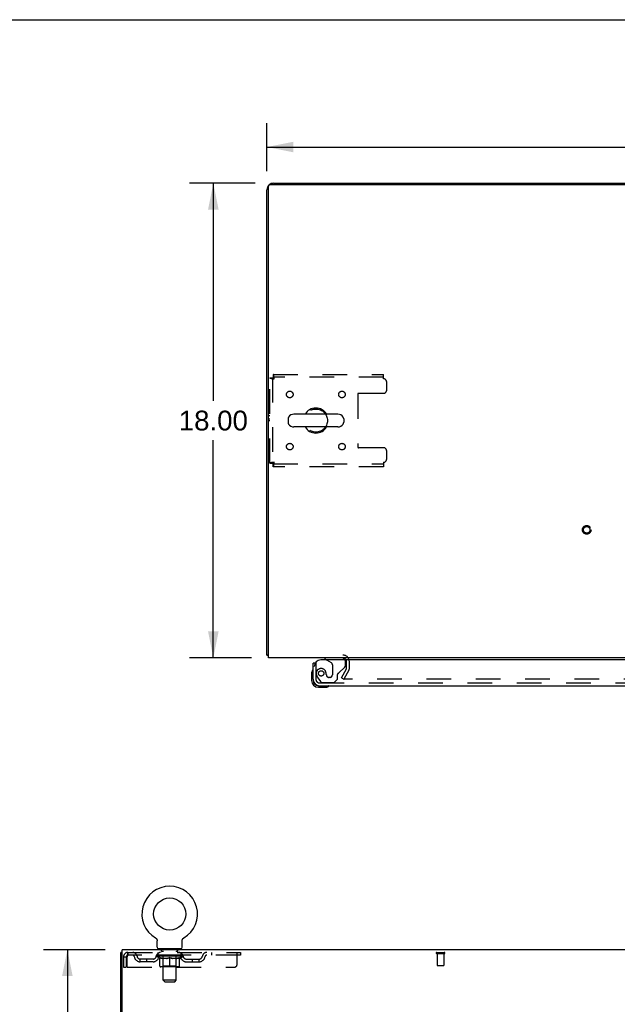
# Model space of a CAD drawing. Header units: inches. Extents: x 0 to 170, y 0 to 110.
# Tile 8 of 14: x 42 to 65, y 73 to 110. Entities that reach past the tile are written whole.
import ezdxf

# ---------------------------------------------------------------- set-up
doc = ezdxf.new("R2010")
doc.units = ezdxf.units.IN
doc.header["$LTSCALE"] = 9.35
doc.header["$MEASUREMENT"] = 0
doc.linetypes.add('HIDDEN', pattern=[0.2, 0.1, -0.1])
doc.layers.get('0').update_dxf_attribs({"linetype": 'CONTINUOUS'})
for name, color, linetype in [('DEFAULT_2', 8, 'HIDDEN'), ('DIMENSIONS', 7, 'CONTINUOUS'), ('DOOR_ASSEMBLY', 7, 'CONTINUOUS'), ('WITNESSMARKS', 7, 'CONTINUOUS')]:
    doc.layers.add(name, color=color, linetype=linetype)
doc.styles.get("Standard").update_dxf_attribs({"font": 'arial.ttf'})
doc.dimstyles.new('DIMSTYLE_1', dxfattribs={"dimtxt": 0.75, "dimasz": 1, "dimexe": 0.09, "dimexo": 0.07, "dimgap": 0.0375, "dimtad": 0, "dimtih": 1, "dimtoh": 1, "dimzin": 4, "dimdsep": 46, "dimtxsty": 'Standard', "dimblk": '_FILLED', "dimblk1": '_FILLED', "dimblk2": '_FILLED', "dimcen": 0.09, "dimadec": 3, "dimazin": 1, "dimtfac": 1, "dimtdec": 3, "dimtofl": 0, "dimtmove": 0, "dimatfit": 3, "dimldrblk": '_FILLED', "dimfxl": 0, "dimtolj": 1, "dimtzin": 4, "dimarcsym": 0})

# ---------------------------------------------------------------- blocks, each defined once
blk = doc.blocks.new('_FILLED')
at = {"color": 0, "linetype": 'ByBlock'}
blk.add_solid([(0, 0), (-1, 0.2), (-1, -0.2)], dxfattribs=at)
blk = doc.blocks.new('*D1')
at = {"layer": 'DIMENSIONS', "color": 2, "linetype": 'Continuous'}
for p, q in [((51.605, 104.25), (51.605, 106.07)), ((85.855, 104.25), (85.855, 106.07)), ((51.605, 105.17), (67.044, 105.17)), ((85.855, 105.17), (70.415, 105.17))]:
    blk.add_line(p, q, dxfattribs=at)
at = {"layer": 'DIMENSIONS', "color": 2, "linetype": 'Continuous', "rotation": 180}
blk.add_blockref('_FILLED', (51.605, 105.17), dxfattribs=at)
at = {"layer": 'DIMENSIONS', "color": 2, "linetype": 'Continuous'}
blk.add_blockref('_FILLED', (85.855, 105.17), dxfattribs=at)
at = {"layer": 'DIMENSIONS', "color": 2, "linetype": 'Continuous', "insert": (68.73, 105.545), "char_height": 0.75, "width": 2.62082, "attachment_point": 2, "line_spacing_factor": 0.9}
blk.add_mtext('34.25', dxfattribs=at)
blk = doc.blocks.new('*D6')
at = {"layer": 'DIMENSIONS', "color": 2, "linetype": 'Continuous'}
for p, q in [((51.151, 103.796), (48.67, 103.796)), ((49.57, 103.796), (49.57, 95.546)), ((49.57, 85.796), (49.57, 94.046)), ((51.017, 85.796), (48.67, 85.796))]:
    blk.add_line(p, q, dxfattribs=at)
for p, rotation in [((49.57, 103.796), 90), ((49.57, 85.796), 270)]:
    blk.add_blockref('_FILLED', p, dxfattribs=dict(at, rotation=rotation))
at = {"layer": 'DIMENSIONS', "color": 2, "linetype": 'Continuous', "insert": (49.57, 95.171), "char_height": 0.75, "width": 2.62082, "attachment_point": 2, "line_spacing_factor": 0.9}
blk.add_mtext('18.00', dxfattribs=at)
blk = doc.blocks.new('*D11')
at = {"layer": 'DIMENSIONS', "color": 2, "linetype": 'Continuous'}
for p, q in [((45.473, 74.726), (43.134, 74.726)), ((44.034, 74.726), (44.034, 41.476)), ((44.034, 6.726), (44.034, 39.976)), ((45.473, 6.726), (43.134, 6.726))]:
    blk.add_line(p, q, dxfattribs=at)
for p, rotation in [((44.034, 74.726), 90), ((44.034, 6.726), 270)]:
    blk.add_blockref('_FILLED', p, dxfattribs=dict(at, rotation=rotation))
at = {"layer": 'DIMENSIONS', "color": 2, "linetype": 'Continuous', "insert": (44.034, 41.101), "char_height": 0.75, "width": 2.62082, "attachment_point": 2, "line_spacing_factor": 0.9}
blk.add_mtext('68.00', dxfattribs=at)

msp = doc.modelspace()

# ---------------------------------------------------------------- linework, layer by layer
at = {"color": 7, "linetype": 'Continuous'}
for p, q in [((0, 110), (170, 110)), ((59.105, 103.796), (59.105, 103.744)), ((59.105, 103.796), (78.355, 103.796)), ((52.405, 94.86), (52.405, 94.733)), ((54.29, 95.038), (52.627, 95.038)), ((54.513, 94.86), (54.513, 94.733)), ((54.29, 94.555), (52.627, 94.555)), ((51.657, 85.9), (51.605, 85.9)), ((47.379, 75.173), (47.379, 75.173)), ((47.379, 75.173), (47.382, 75.171)), ((47.382, 75.171), (47.386, 75.168)), ((47.386, 75.168), (47.389, 75.166)), ((47.389, 75.166), (47.393, 75.163)), ((47.393, 75.163), (47.396, 75.16)), ((47.396, 75.16), (47.399, 75.158)), ((47.399, 75.158), (47.403, 75.155)), ((47.403, 75.155), (47.406, 75.151)), ((47.406, 75.151), (47.409, 75.148)), ((47.409, 75.148), (47.411, 75.145)), ((47.411, 75.145), (47.414, 75.142)), ((47.414, 75.142), (47.417, 75.138)), ((47.417, 75.138), (47.419, 75.134)), ((47.419, 75.135), (47.421, 75.131)), ((47.421, 75.131), (47.424, 75.127)), ((47.424, 75.127), (47.426, 75.123)), ((47.426, 75.123), (47.428, 75.119)), ((47.428, 75.119), (47.43, 75.115)), ((47.429, 75.115), (47.431, 75.111)), ((47.431, 75.111), (47.433, 75.107)), ((47.433, 75.107), (47.434, 75.103)), ((47.434, 75.103), (47.435, 75.099)), ((47.435, 75.099), (47.436, 75.095)), ((47.436, 75.095), (47.437, 75.091)), ((47.437, 75.091), (47.438, 75.086)), ((47.44, 74.816), (47.44, 75.065)), ((48.39, 75.065), (48.39, 75.069)), ((48.39, 74.816), (48.39, 75.065)), ((48.392, 75.086), (48.393, 75.091)), ((48.393, 75.095), (48.395, 75.099)), ((48.393, 75.091), (48.393, 75.095)), ((48.395, 75.099), (48.396, 75.103)), ((48.396, 75.103), (48.397, 75.107)), ((48.397, 75.107), (48.399, 75.111)), ((48.399, 75.111), (48.4, 75.115)), ((48.4, 75.115), (48.402, 75.119)), ((48.402, 75.119), (48.404, 75.123)), ((48.404, 75.123), (48.406, 75.127)), ((48.406, 75.127), (48.408, 75.131)), ((48.408, 75.131), (48.411, 75.135)), ((48.411, 75.134), (48.413, 75.138)), ((48.413, 75.138), (48.416, 75.142)), ((48.416, 75.142), (48.419, 75.145)), ((48.419, 75.145), (48.421, 75.148)), ((48.421, 75.148), (48.424, 75.151)), ((48.424, 75.151), (48.427, 75.155)), ((48.427, 75.155), (48.43, 75.158)), ((48.43, 75.158), (48.434, 75.16)), ((48.434, 75.16), (48.437, 75.163)), ((48.437, 75.163), (48.441, 75.166)), ((48.44, 75.166), (48.444, 75.168)), ((48.444, 75.168), (48.448, 75.171)), ((48.444, 75.168), (48.446, 75.169)), ((48.448, 75.171), (48.451, 75.173)), ((48.451, 75.173), (48.451, 75.173)), ((47.477, 74.756), (47.477, 74.726)), ((48.352, 74.756), (47.477, 74.756)), ((48.352, 74.756), (48.352, 74.726)), ((46.113, 74.622), (46.061, 74.622))]:
    msp.add_line(p, q, dxfattribs=at)
at = {"color": 3, "linetype": 'Continuous'}
for p, q in [((51.605, 85.9), (51.605, 103.55)), ((51.657, 85.796), (51.657, 103.684)), ((51.717, 103.744), (85.743, 103.744)), ((51.851, 103.796), (59.105, 103.796)), ((85.803, 85.796), (51.657, 85.796)), ((46.113, 71.39), (46.113, 74.726)), ((80.259, 74.726), (46.113, 74.726)), ((46.061, 6.83), (46.061, 74.622))]:
    msp.add_line(p, q, dxfattribs=at)
for points in [[(51.632, 85.886), (51.629, 85.887), (51.626, 85.888), (51.623, 85.888), (51.62, 85.889), (51.617, 85.89), (51.615, 85.891), (51.613, 85.892), (51.611, 85.893), (51.609, 85.893), (51.608, 85.894), (51.607, 85.896), (51.606, 85.897), (51.605, 85.898), (51.605, 85.899), (51.605, 85.9)], [(51.657, 85.881), (51.655, 85.881), (51.651, 85.882), (51.647, 85.883), (51.643, 85.884), (51.639, 85.885), (51.632, 85.886)]]:
    msp.add_lwpolyline(points, dxfattribs=at)
at = {"color": 7, "linetype": 'Continuous'}
for points in [[(47.438, 75.086), (47.439, 75.082), (47.439, 75.078), (47.44, 75.074), (47.44, 75.069), (47.44, 75.065)], [(47.44, 75.074), (47.44, 75.069), (47.44, 75.065)], [(48.39, 75.069), (48.39, 75.074), (48.391, 75.078), (48.391, 75.082), (48.392, 75.086)], [(48.39, 75.069), (48.39, 75.074), (48.391, 75.078), (48.391, 75.082), (48.392, 75.086)]]:
    msp.add_lwpolyline(points, dxfattribs=at)
msp.add_circle((47.915, 76.08), 0.609, dxfattribs=at)
at = {"color": 3, "linetype": 'Continuous'}
for centre, radius, start, end in [((51.851, 103.55), 0.246, 140.5524, 180), ((51.717, 103.684), 0.06, 90, 180), ((51.851, 103.55), 0.246, 90, 129.4468), ((54.483, 85.654), 0.142, 26.4775, 90)]:
    msp.add_arc(centre, radius, start, end, dxfattribs=at)
at = {"color": 7, "linetype": 'Continuous'}
for centre, radius, start, end in [((53.459, 94.796), 0.475, 30.5571, 149.4429), ((52.53, 94.86), 0.125, 146.8152, 180), ((52.627, 94.796), 0.241, 90, 146.8152), ((54.29, 94.796), 0.241, 33.1848, 90), ((54.388, 94.86), 0.125, 0, 33.1848), ((52.53, 94.733), 0.125, 180, 213.1848), ((52.627, 94.796), 0.241, 213.1848, 270), ((53.459, 94.796), 0.475, 210.5571, 329.4429), ((54.29, 94.796), 0.241, 270, 326.8152), ((54.388, 94.733), 0.125, 326.8152, 360), ((47.915, 76.08), 1.054, 300.3993, 239.6007), ((47.5, 74.816), 0.06, 180, 270), ((48.33, 74.816), 0.06, 270, 360)]:
    msp.add_arc(centre, radius, start, end, dxfattribs=at)
at = {"layer": 'DEFAULT_2', "color": 8, "linetype": 'HIDDEN'}
for p, q in [((51.709, 93.18), (51.709, 96.412)), ((51.709, 96.412), (51.813, 96.412)), ((51.813, 96.412), (51.813, 93.18)), ((51.843, 96.546), (51.843, 96.442)), ((51.843, 96.546), (56.021, 96.546)), ((56.021, 96.442), (51.843, 96.442)), ((56.021, 96.379), (56.021, 96.546)), ((56.146, 95.953), (56.146, 96.254)), ((55.046, 95.798), (55.046, 93.795)), ((56.021, 95.828), (55.076, 95.828)), ((56.021, 93.765), (55.076, 93.765)), ((56.146, 93.338), (56.146, 93.64)), ((51.709, 93.18), (51.813, 93.18)), ((51.843, 93.046), (51.843, 93.15)), ((51.843, 93.15), (56.021, 93.15)), ((56.021, 93.046), (51.843, 93.046)), ((56.021, 93.213), (56.021, 93.046)), ((54.626, 85.392), (54.626, 85.654)), ((54.73, 85.392), (54.73, 85.654)), ((54.425, 85.036), (54.621, 85.376)), ((54.711, 85.324), (54.515, 84.984)), ((54.425, 85.036), (54.515, 84.984)), ((82.898, 84.984), (54.561, 84.984)), ((47.379, 75.173), (47.379, 75.173)), ((47.384, 75.169), (47.386, 75.168)), ((48.451, 75.173), (48.451, 75.173)), ((47.57, 74.756), (47.57, 74.726)), ((47.605, 74.666), (47.605, 74.746)), ((48.225, 74.666), (48.225, 74.746)), ((48.26, 74.756), (48.26, 74.726)), ((46.165, 74.455), (46.165, 74.06)), ((46.165, 74.455), (46.269, 74.455)), ((46.269, 74.455), (46.269, 74.06)), ((46.299, 74.06), (46.299, 74.455)), ((46.332, 74.622), (46.332, 74.518)), ((46.332, 74.622), (50.602, 74.622)), ((50.602, 74.518), (46.332, 74.518)), ((46.8, 74.267), (46.8, 74.371)), ((47.283, 74.371), (46.8, 74.371)), ((47.05, 74.267), (47.05, 74.371)), ((47.409, 74.481), (47.409, 74.518)), ((47.536, 74.392), (47.409, 74.481)), ((48.421, 74.481), (47.409, 74.481)), ((47.416, 74.513), (47.416, 74.518)), ((47.423, 74.51), (47.423, 74.513)), ((47.423, 74.51), (48.407, 74.51)), ((47.43, 74.51), (47.43, 74.513)), ((47.431, 74.51), (47.431, 74.513)), ((47.439, 74.513), (47.439, 74.518)), ((47.452, 74.51), (47.452, 74.513)), ((47.454, 74.51), (47.454, 74.513)), ((47.477, 74.518), (47.477, 74.622)), ((47.477, 74.513), (47.477, 74.518)), ((47.488, 74.51), (47.488, 74.513)), ((47.49, 74.51), (47.49, 74.513)), ((47.654, 74.513), (47.493, 74.513)), ((47.527, 74.513), (47.527, 74.518)), ((47.528, 74.51), (47.528, 74.513)), ((47.529, 74.51), (47.529, 74.513)), ((47.531, 74.51), (47.531, 74.513)), ((47.536, 74.392), (47.544, 74.392)), ((47.537, 74.51), (47.537, 74.513)), ((47.537, 74.51), (47.537, 74.513)), ((47.54, 74.51), (47.54, 74.513)), ((47.542, 74.51), (47.542, 74.514)), ((47.544, 74.102), (47.544, 74.426)), ((47.546, 74.51), (47.546, 74.513)), ((47.557, 74.51), (47.557, 74.513)), ((47.572, 74.51), (47.572, 74.515)), ((47.572, 74.51), (47.572, 74.513)), ((47.588, 74.51), (47.588, 74.513)), ((47.588, 74.51), (47.588, 74.513)), ((47.59, 74.513), (47.59, 74.518)), ((47.597, 74.51), (47.597, 74.513)), ((47.601, 74.51), (47.601, 74.513)), ((47.608, 74.51), (47.608, 74.513)), ((47.674, 74.656), (47.615, 74.656)), ((47.617, 74.51), (47.617, 74.516)), ((47.629, 74.51), (47.629, 74.513)), ((47.632, 74.51), (47.632, 74.513)), ((47.654, 74.51), (47.654, 74.513)), ((47.707, 74.513), (47.658, 74.513)), ((47.802, 74.392), (47.658, 74.392)), ((47.662, 74.513), (47.662, 74.518)), ((47.665, 74.104), (47.665, 74.479)), ((47.666, 73.566), (47.666, 74.646)), ((47.667, 74.51), (47.667, 74.513)), ((47.671, 74.51), (47.671, 74.513)), ((47.676, 74.51), (47.676, 74.517)), ((47.679, 74.51), (47.679, 74.513)), ((47.688, 74.51), (47.688, 74.513)), ((47.707, 74.51), (47.707, 74.513)), ((47.767, 74.513), (47.72, 74.513)), ((47.736, 74.51), (47.736, 74.513)), ((47.742, 74.513), (47.742, 74.518)), ((47.745, 74.51), (47.745, 74.513)), ((47.747, 74.51), (47.747, 74.518)), ((47.749, 74.51), (47.749, 74.513)), ((47.755, 74.51), (47.755, 74.513)), ((47.767, 74.51), (47.767, 74.513)), ((47.831, 74.513), (47.788, 74.513)), ((47.798, 74.51), (47.798, 74.513)), ((47.823, 74.513), (47.915, 74.518)), ((47.827, 74.513), (47.827, 74.518)), ((47.827, 74.513), (47.827, 74.518)), ((47.827, 74.518), (47.827, 74.518)), ((47.827, 74.51), (47.827, 74.513)), ((47.831, 74.51), (47.831, 74.513)), ((47.831, 74.51), (47.831, 74.513)), ((47.832, 74.51), (47.832, 74.513)), ((47.898, 74.513), (47.86, 74.513)), ((47.864, 74.51), (47.864, 74.513)), ((47.898, 74.51), (47.898, 74.513)), ((47.913, 74.513), (47.913, 74.513)), ((47.913, 74.51), (47.913, 74.513)), ((47.913, 74.51), (47.913, 74.513)), ((47.915, 74.513), (47.915, 74.518)), ((47.915, 74.072), (47.915, 74.427)), ((47.917, 74.51), (47.917, 74.513)), ((47.917, 74.51), (47.917, 74.513)), ((47.917, 74.513), (47.917, 74.513)), ((47.919, 74.513), (47.97, 74.513)), ((47.932, 74.51), (47.932, 74.513)), ((47.944, 74.513), (47.944, 74.517)), ((47.944, 74.517), (48.006, 74.513)), ((47.961, 74.513), (47.961, 74.516)), ((47.966, 74.51), (47.966, 74.513)), ((47.998, 74.51), (47.998, 74.513)), ((47.998, 74.51), (47.998, 74.513)), ((47.999, 74.51), (47.999, 74.513)), ((47.999, 74.513), (48.042, 74.513)), ((48.002, 74.513), (48.002, 74.518)), ((48.002, 74.518), (48.003, 74.518)), ((48.002, 74.51), (48.002, 74.513)), ((48.003, 74.513), (48.003, 74.518)), ((48.172, 74.392), (48.028, 74.392)), ((48.032, 74.51), (48.032, 74.513)), ((48.063, 74.51), (48.063, 74.513)), ((48.063, 74.513), (48.11, 74.513)), ((48.075, 74.51), (48.075, 74.513)), ((48.081, 74.51), (48.081, 74.513)), ((48.083, 74.51), (48.083, 74.518)), ((48.085, 74.51), (48.085, 74.513)), ((48.088, 74.513), (48.088, 74.518)), ((48.094, 74.51), (48.094, 74.513)), ((48.123, 74.51), (48.123, 74.513)), ((48.123, 74.513), (48.172, 74.513)), ((48.142, 74.51), (48.142, 74.513)), ((48.151, 74.51), (48.151, 74.513)), ((48.154, 74.51), (48.154, 74.517)), ((48.215, 74.656), (48.156, 74.656)), ((48.159, 74.51), (48.159, 74.513)), ((48.163, 74.51), (48.163, 74.513)), ((48.164, 73.566), (48.164, 74.646)), ((48.165, 74.104), (48.165, 74.479)), ((48.168, 74.513), (48.168, 74.518)), ((48.176, 74.51), (48.176, 74.513)), ((48.176, 74.513), (48.337, 74.513)), ((48.198, 74.51), (48.198, 74.513)), ((48.2, 74.51), (48.2, 74.513)), ((48.213, 74.51), (48.213, 74.516)), ((48.222, 74.51), (48.222, 74.513)), ((48.229, 74.51), (48.229, 74.513)), ((48.233, 74.51), (48.233, 74.513)), ((48.24, 74.513), (48.24, 74.518)), ((48.241, 74.51), (48.241, 74.513)), ((48.242, 74.51), (48.242, 74.513)), ((48.258, 74.51), (48.258, 74.515)), ((48.258, 74.51), (48.258, 74.513)), ((48.273, 74.51), (48.273, 74.513)), ((48.284, 74.51), (48.284, 74.513)), ((48.285, 74.102), (48.285, 74.426)), ((48.285, 74.392), (48.294, 74.392)), ((48.287, 74.51), (48.287, 74.514)), ((48.29, 74.51), (48.29, 74.513)), ((48.293, 74.51), (48.293, 74.513)), ((48.293, 74.51), (48.293, 74.513)), ((48.294, 74.392), (48.421, 74.481)), ((48.299, 74.51), (48.299, 74.513)), ((48.301, 74.51), (48.301, 74.513)), ((48.302, 74.51), (48.302, 74.513)), ((48.303, 74.513), (48.303, 74.518)), ((48.34, 74.51), (48.34, 74.513)), ((48.342, 74.51), (48.342, 74.513)), ((48.352, 74.518), (48.352, 74.622)), ((48.353, 74.513), (48.353, 74.518)), ((48.376, 74.51), (48.376, 74.513)), ((48.378, 74.51), (48.378, 74.513)), ((48.391, 74.513), (48.391, 74.518)), ((48.399, 74.51), (48.399, 74.513)), ((48.399, 74.51), (48.399, 74.513)), ((48.407, 74.51), (48.407, 74.513)), ((48.413, 74.513), (48.413, 74.518)), ((48.421, 74.481), (48.421, 74.518)), ((48.547, 74.371), (49.03, 74.371)), ((48.78, 74.267), (48.78, 74.371)), ((49.03, 74.267), (49.03, 74.371)), ((49.502, 74.622), (49.502, 74.518)), ((50.477, 74.185), (50.477, 74.622)), ((50.602, 74.622), (50.602, 74.518)), ((58.044, 74.622), (58.328, 74.622)), ((58.044, 74.579), (58.328, 74.579)), ((58.062, 74.579), (58.062, 74.132)), ((58.31, 74.579), (58.31, 74.132)), ((46.165, 74.06), (46.269, 74.06)), ((46.299, 74.06), (50.352, 74.06)), ((47.283, 74.267), (46.8, 74.267)), ((48.256, 74.072), (47.574, 74.072)), ((47.665, 74.104), (47.633, 74.072)), ((48.165, 74.104), (47.665, 74.104)), ((48.165, 74.104), (48.197, 74.072)), ((48.547, 74.267), (49.03, 74.267)), ((58.072, 74.122), (58.3, 74.122)), ((47.726, 73.506), (47.666, 73.566)), ((48.164, 73.566), (47.666, 73.566)), ((47.726, 73.506), (48.104, 73.506)), ((48.104, 73.506), (48.164, 73.566))]:
    msp.add_line(p, q, dxfattribs=at)
for points in [[(51.709, 96.412), (51.71, 96.41), (51.713, 96.408), (51.718, 96.405), (51.725, 96.403), (51.734, 96.401), (51.745, 96.398), (51.758, 96.396), (51.772, 96.394), (51.787, 96.391), (51.803, 96.389), (51.821, 96.387), (51.839, 96.384), (51.857, 96.382), (51.876, 96.379)], [(51.813, 96.412), (51.813, 96.41), (51.814, 96.408), (51.816, 96.405), (51.819, 96.403), (51.822, 96.401), (51.827, 96.398), (51.831, 96.396), (51.836, 96.394), (51.842, 96.391), (51.848, 96.389), (51.855, 96.387), (51.862, 96.384), (51.869, 96.382), (51.876, 96.379)], [(51.876, 96.379), (51.873, 96.398), (51.871, 96.417), (51.869, 96.435), (51.866, 96.452), (51.864, 96.468), (51.862, 96.484), (51.859, 96.498), (51.857, 96.51), (51.855, 96.521), (51.852, 96.53), (51.85, 96.537), (51.847, 96.542), (51.845, 96.545), (51.843, 96.546)], [(51.876, 96.379), (51.873, 96.387), (51.871, 96.394), (51.869, 96.4), (51.866, 96.407), (51.864, 96.413), (51.862, 96.419), (51.859, 96.424), (51.857, 96.429), (51.855, 96.433), (51.852, 96.436), (51.85, 96.439), (51.847, 96.441), (51.845, 96.442), (51.843, 96.442)], [(51.876, 93.213), (51.857, 93.211), (51.839, 93.209), (51.821, 93.206), (51.803, 93.204), (51.787, 93.202), (51.772, 93.199), (51.758, 93.197), (51.745, 93.195), (51.734, 93.192), (51.725, 93.19), (51.718, 93.188), (51.713, 93.185), (51.71, 93.183), (51.709, 93.18)], [(51.876, 93.213), (51.869, 93.211), (51.862, 93.209), (51.855, 93.206), (51.848, 93.204), (51.842, 93.202), (51.836, 93.199), (51.831, 93.197), (51.827, 93.195), (51.822, 93.192), (51.819, 93.19), (51.816, 93.188), (51.814, 93.185), (51.813, 93.183), (51.813, 93.18)], [(51.843, 93.046), (51.845, 93.048), (51.847, 93.051), (51.85, 93.056), (51.852, 93.063), (51.855, 93.072), (51.857, 93.083), (51.859, 93.095), (51.862, 93.109), (51.864, 93.125), (51.866, 93.141), (51.869, 93.158), (51.871, 93.176), (51.873, 93.195), (51.876, 93.213)], [(51.843, 93.15), (51.845, 93.151), (51.847, 93.152), (51.85, 93.154), (51.852, 93.157), (51.855, 93.16), (51.857, 93.164), (51.859, 93.169), (51.862, 93.174), (51.864, 93.18), (51.866, 93.186), (51.869, 93.193), (51.871, 93.199), (51.873, 93.206), (51.876, 93.213)], [(54.543, 85.009), (54.543, 85.007), (54.542, 85.006), (54.542, 85.004), (54.541, 85.002), (54.541, 85.001)], [(54.541, 85.001), (54.541, 85.001), (54.542, 84.999), (54.542, 84.997), (54.543, 84.995), (54.543, 84.994), (54.544, 84.992), (54.545, 84.991), (54.547, 84.989), (54.548, 84.988), (54.55, 84.987), (54.552, 84.986)], [(54.561, 84.984), (54.559, 84.984), (54.557, 84.984), (54.555, 84.985), (54.553, 84.985), (54.552, 84.986)], [(46.332, 74.622), (46.33, 74.621), (46.327, 74.618), (46.325, 74.613), (46.323, 74.606), (46.32, 74.597), (46.318, 74.586), (46.315, 74.573), (46.313, 74.559), (46.311, 74.544), (46.308, 74.528), (46.306, 74.51), (46.304, 74.492), (46.301, 74.474), (46.299, 74.455)], [(46.332, 74.518), (46.33, 74.518), (46.327, 74.517), (46.325, 74.515), (46.323, 74.512), (46.32, 74.509), (46.318, 74.505), (46.315, 74.5), (46.313, 74.495), (46.311, 74.489), (46.308, 74.483), (46.306, 74.476), (46.304, 74.469), (46.301, 74.462), (46.299, 74.455)], [(47.544, 74.426), (47.565, 74.418), (47.585, 74.411), (47.605, 74.405), (47.625, 74.4), (47.645, 74.395), (47.664, 74.392)], [(47.658, 74.392), (47.64, 74.396), (47.621, 74.4), (47.602, 74.405), (47.583, 74.411), (47.564, 74.418), (47.544, 74.426)], [(47.794, 74.392), (47.814, 74.395), (47.834, 74.4), (47.854, 74.405), (47.874, 74.412), (47.894, 74.419), (47.915, 74.427)], [(47.915, 74.425), (47.896, 74.418), (47.876, 74.411), (47.858, 74.405), (47.839, 74.4), (47.82, 74.395), (47.802, 74.392)], [(47.915, 74.427), (47.936, 74.419), (47.956, 74.412), (47.976, 74.405), (47.996, 74.4), (48.016, 74.395), (48.036, 74.392)], [(48.028, 74.392), (48.009, 74.396), (47.991, 74.4), (47.972, 74.405), (47.953, 74.411), (47.934, 74.418), (47.915, 74.425)], [(48.166, 74.392), (48.185, 74.395), (48.205, 74.4), (48.225, 74.405), (48.245, 74.411), (48.265, 74.419), (48.285, 74.426)], [(48.285, 74.426), (48.266, 74.418), (48.247, 74.411), (48.228, 74.405), (48.209, 74.4), (48.19, 74.396), (48.172, 74.392)]]:
    msp.add_lwpolyline(points, dxfattribs=at)
for centre, radius in [((52.469, 95.786), 0.125), ((54.448, 95.786), 0.125), ((53.459, 94.796), 0.438), ((52.469, 93.807), 0.125), ((54.448, 93.807), 0.125), ((63.73, 90.65), 0.164), ((63.73, 90.65), 0.124)]:
    msp.add_circle(centre, radius, dxfattribs=at)
for centre, radius, start, end in [((56.021, 96.254), 0.125, 0, 90), ((55.076, 95.798), 0.03, 90, 180), ((56.021, 95.953), 0.125, 270, 360), ((55.076, 93.795), 0.03, 180, 270), ((56.021, 93.64), 0.125, 0, 90), ((56.021, 93.338), 0.125, 270, 360), ((54.483, 85.654), 0.246, 0, 90), ((54.483, 85.654), 0.142, 0, 26.4775), ((54.593, 85.392), 0.033, 330, 360), ((54.593, 85.392), 0.137, 330, 360), ((47.595, 74.746), 0.01, 0, 90), ((48.235, 74.746), 0.01, 90, 180), ((46.332, 74.455), 0.167, 90, 180), ((46.332, 74.455), 0.063, 90, 180), ((46.511, 74.455), 0.167, 8.0716, 90), ((46.512, 74.456), 0.0625, 7.9863, 90), ((46.8, 74.496), 0.229, 187.9863, 270), ((46.8, 74.496), 0.125, 188.0716, 270), ((47.283, 74.496), 0.125, 270, 351.9284), ((47.283, 74.496), 0.229, 270, 352.0137), ((47.572, 74.455), 0.167, 90, 171.9284), ((47.572, 74.456), 0.0625, 90, 172.0137), ((47.615, 74.666), 0.01, 180, 270), ((47.633, 74.479), 0.0318, 0, 90), ((47.656, 74.646), 0.01, 0, 90), ((48.174, 74.646), 0.01, 90, 180), ((48.197, 74.479), 0.0318, 90, 180), ((48.215, 74.666), 0.01, 270, 360), ((48.257, 74.455), 0.167, 8.0716, 90), ((48.258, 74.456), 0.0625, 7.9863, 90), ((48.547, 74.496), 0.229, 187.9863, 270), ((48.547, 74.496), 0.125, 188.0716, 270), ((49.03, 74.496), 0.125, 270, 351.9284), ((49.03, 74.496), 0.229, 270, 352.0137), ((49.319, 74.455), 0.167, 90, 171.9284), ((49.318, 74.456), 0.0625, 90, 172.0137), ((58.044, 74.601), 0.0215, 90, 270), ((58.328, 74.601), 0.0215, 270, 90), ((47.574, 74.102), 0.0296, 180, 270), ((48.256, 74.102), 0.0296, 270, 360), ((50.352, 74.185), 0.125, 270, 360), ((58.072, 74.132), 0.01, 180, 270), ((58.3, 74.132), 0.01, 270, 360)]:
    msp.add_arc(centre, radius, start, end, dxfattribs=at)
for centre, major_axis, ratio, start_param, end_param in [((47.915, 74.518), (0.506, 0.005), 0.05963, 2.96643, 3.140963), ((47.393, 74.509), (0.158, 0), 0.060556, 0.430652, 1.470503), ((47.915, 74.518), (0.506, 0), 0.060556, -3.141593, -2.96706), ((47.393, 74.503), (0.158, 0.002), 0.05963, 1.376596, 1.469874), ((47.915, 74.518), (0.506, 0.011), 0.05688, 2.791345, 2.965878), ((47.373, 74.509), (0.158, 0.002), 0.05963, 0.25549, 1.295341), ((47.428, 74.509), (0.158, -0.002), 0.05963, 0.605815, 1.645666), ((47.915, 74.518), (0.506, -0.005), 0.05963, -2.96643, -2.791898), ((47.428, 74.503), (0.158, 0), 0.060556, 1.551758, 1.645036), ((47.373, 74.503), (0.158, 0.003), 0.05688, 1.20151, 1.294789), ((47.429, 74.505), (0.131, 0.001), 0.05963, 1.065228, 1.614276), ((47.413, 74.505), (0.131, 0.003), 0.05688, 0.890143, 1.43919), ((47.46, 74.505), (0.131, 0), 0.060556, 1.240391, 1.789438), ((47.915, 74.518), (0.506, 0.015), 0.052395, 2.616403, 2.790936), ((47.37, 74.509), (0.158, 0.003), 0.05688, 0.080405, 1.120256), ((47.478, 74.509), (0.158, -0.003), 0.05688, 0.7809, 1.820751), ((47.915, 74.518), (0.506, -0.011), 0.05688, -2.791345, -2.616812), ((47.478, 74.503), (0.158, -0.002), 0.05963, 1.72692, 1.820198), ((47.37, 74.503), (0.158, 0.005), 0.052395, 1.026568, 1.119847), ((47.413, 74.505), (0.131, 0.004), 0.052395, 0.715201, 1.264248), ((47.504, 74.505), (0.131, -0.001), 0.05963, 1.415553, 1.9646), ((47.915, 74.518), (0.506, 0.02), 0.046319, 2.441654, 2.616187), ((47.542, 74.509), (0.158, -0.005), 0.052395, 0.955842, 1.995693), ((47.384, 74.509), (0.158, 0.005), 0.052395, -0.094537, 0.945314), ((47.915, 74.518), (0.506, -0.015), 0.052395, -2.616403, -2.44187), ((47.542, 74.503), (0.158, -0.003), 0.05688, 1.902006, 1.995284), ((47.384, 74.503), (0.158, 0.006), 0.046319, 0.851819, 0.945098), ((47.428, 74.505), (0.131, 0.005), 0.046319, 0.540452, 1.089499), ((47.561, 74.505), (0.131, -0.003), 0.05688, 1.590638, 2.139686), ((47.915, 74.518), (0.506, 0.024), 0.038841, 2.267123, 2.441656), ((47.616, 74.509), (0.158, -0.006), 0.046319, 1.130591, 2.170442), ((47.414, 74.509), (0.158, 0.006), 0.046319, -0.269286, 0.770565), ((47.915, 74.518), (0.506, -0.02), 0.046319, -2.441654, -2.267121), ((47.616, 74.503), (0.158, -0.005), 0.052395, 2.076947, 2.170226), ((47.414, 74.503), (0.158, 0.007), 0.038841, 0.677289, 0.770567), ((47.457, 74.505), (0.131, 0.006), 0.038841, 0.365921, 0.914969), ((47.629, 74.505), (0.131, -0.004), 0.052395, 1.76558, 2.314627), ((47.915, 74.518), (0.506, 0.027), 0.030195, 2.09281, 2.267343), ((47.7, 74.509), (0.158, -0.007), 0.038841, 1.305122, 2.344973), ((47.459, 74.509), (0.158, 0.007), 0.038841, -0.443817, 0.596034), ((47.915, 74.518), (0.506, -0.024), 0.038841, -2.267123, -2.092591), ((47.7, 74.503), (0.158, -0.006), 0.046319, 2.251696, 2.344975), ((47.459, 74.503), (0.158, 0.008), 0.030195, 0.502975, 0.596254), ((47.501, 74.505), (0.131, 0.007), 0.030195, 0.191608, 0.740655), ((47.705, 74.505), (0.131, -0.005), 0.046319, 1.940329, 2.489376), ((47.517, 74.509), (0.158, 0.008), 0.030195, -0.61813, 0.421721), ((47.915, 74.518), (0.506, 0.029), 0.020645, 1.918687, 2.09322), ((47.79, 74.509), (0.158, -0.008), 0.030195, 1.479435, 2.519286), ((47.915, 74.518), (0.506, -0.027), 0.030195, -2.09281, -1.918277), ((47.79, 74.503), (0.158, -0.007), 0.038841, 2.426227, 2.519505), ((47.517, 74.503), (0.158, 0.009), 0.020645, 0.328852, 0.422131), ((47.557, 74.505), (0.131, 0.007), 0.020645, 0.017485, 0.566532), ((47.788, 74.505), (0.131, -0.006), 0.038841, 2.11486, 2.663907), ((47.588, 74.509), (0.158, 0.009), 0.020645, -0.792253, 0.247598), ((47.915, 74.518), (0.506, 0.03), 0.010478, 1.744704, 1.919237), ((47.884, 74.509), (0.158, -0.009), 0.020645, 1.653558, 2.693409), ((47.915, 74.518), (0.506, -0.029), 0.020645, -1.918687, -1.744154), ((47.884, 74.503), (0.158, -0.008), 0.030195, 2.60054, 2.693819), ((47.588, 74.503), (0.158, 0.009), 0.010478, 0.154869, 0.248148), ((47.623, 74.505), (0.131, 0.008), 0.010478, 6.126688, 6.675735), ((47.874, 74.505), (0.131, -0.007), 0.030195, 2.289173, 2.83822), ((47.669, 74.509), (0.158, 0.009), 0.010478, -0.966236, -0.000846), ((47.979, 74.509), (0.158, -0.009), 0.010478, 1.827541, 2.867392), ((47.915, 74.518), (0.506, -0.03), 0.010478, -1.744704, -1.563007), ((47.979, 74.503), (0.158, -0.009), 0.020645, 2.774664, 2.867942), ((47.962, 74.505), (0.131, -0.007), 0.020645, 2.463296, 3.012344), ((47.85, 74.509), (0.158, 0.009), 0.010478, 0.274201, 1.314052), ((47.782, 74.505), (0.131, 0.008), 0.010478, -0.000483, 0.504314), ((47.757, 74.503), (0.158, 0.009), 0.010478, 0.099668, 0.192946), ((47.915, 74.518), (0.506, 0.03), 0.010478, -1.571421, -1.396888), ((48.073, 74.503), (0.158, -0.009), 0.010478, 2.74231, 2.948646), ((48.048, 74.505), (0.131, -0.008), 0.010478, 2.637279, 3.14189), ((47.945, 74.509), (0.158, 0.009), 0.020645, 0.448184, 1.488034), ((47.868, 74.505), (0.131, 0.007), 0.020645, 0.129249, 0.678296), ((47.85, 74.503), (0.158, 0.009), 0.020645, 0.273651, 0.366929), ((48.161, 74.509), (0.158, -0.009), 0.010478, -3.140747, -2.175357), ((47.915, 74.518), (0.506, 0.029), 0.020645, -1.397439, -1.222906), ((47.915, 74.518), (0.506, -0.03), 0.010478, 1.222355, 1.396888), ((48.04, 74.509), (0.158, 0.008), 0.030195, 0.622307, 1.662158), ((47.956, 74.505), (0.131, 0.007), 0.030195, 0.303372, 0.852419), ((48.206, 74.505), (0.131, -0.008), 0.010478, 2.749043, 3.29809), ((48.242, 74.509), (0.158, -0.009), 0.020645, 2.893995, 3.933846), ((47.945, 74.503), (0.158, 0.008), 0.030195, 0.447774, 0.541052), ((48.242, 74.503), (0.158, -0.009), 0.010478, 2.893445, 2.986723), ((47.915, 74.518), (0.506, 0.027), 0.030195, -1.223315, -1.048783), ((47.915, 74.518), (0.506, -0.029), 0.020645, 1.048373, 1.222906), ((48.13, 74.509), (0.158, 0.007), 0.038841, 0.79662, 1.836471), ((48.042, 74.505), (0.131, 0.006), 0.038841, 0.477686, 1.026733), ((48.273, 74.505), (0.131, -0.007), 0.020645, 2.57506, 3.124108), ((48.312, 74.509), (0.158, -0.008), 0.030195, 2.719872, 3.759723), ((48.214, 74.509), (0.158, 0.006), 0.046319, 0.971151, 2.011002), ((48.04, 74.503), (0.158, 0.007), 0.038841, 0.622087, 0.715366), ((48.312, 74.503), (0.158, -0.009), 0.020645, 2.719462, 2.812741), ((47.915, 74.518), (0.506, 0.024), 0.038841, -1.049002, -0.874469), ((47.915, 74.518), (0.506, -0.027), 0.030195, 0.87425, 1.048783), ((48.125, 74.505), (0.131, 0.005), 0.046319, 0.652216, 1.201263), ((48.288, 74.509), (0.158, 0.005), 0.052395, 1.1459, 2.185751), ((48.329, 74.505), (0.131, -0.007), 0.030195, 2.400937, 2.949985), ((48.371, 74.509), (0.158, -0.007), 0.038841, 2.545558, 3.585409), ((48.201, 74.505), (0.131, 0.004), 0.052395, 0.826965, 1.376012), ((48.13, 74.503), (0.158, 0.006), 0.046319, 0.796618, 0.889896), ((48.371, 74.503), (0.158, -0.008), 0.030195, 2.545339, 2.638617), ((48.352, 74.509), (0.158, 0.003), 0.05688, 1.320842, 2.360692), ((47.915, 74.518), (0.506, 0.02), 0.046319, -0.874471, -0.699939), ((47.915, 74.518), (0.506, -0.024), 0.038841, 0.699936, 0.874469), ((48.416, 74.509), (0.158, -0.006), 0.046319, 2.371028, 3.410879), ((48.373, 74.505), (0.131, -0.006), 0.038841, 2.226624, 2.775671), ((48.402, 74.509), (0.158, 0.002), 0.05963, 1.495927, 2.535778), ((48.269, 74.505), (0.131, 0.003), 0.05688, 1.001907, 1.550954), ((48.446, 74.509), (0.158, -0.005), 0.052395, 2.196279, 3.23613), ((48.214, 74.503), (0.158, 0.005), 0.052395, 0.971367, 1.064645), ((48.402, 74.505), (0.131, -0.005), 0.046319, 2.052093, 2.601141), ((48.437, 74.509), (0.158, 0), 0.060556, 1.671089, 2.71094), ((48.416, 74.503), (0.158, -0.007), 0.038841, 2.371026, 2.464304), ((48.459, 74.509), (0.158, -0.003), 0.05688, 2.021337, 3.061188), ((47.915, 74.518), (0.506, 0.015), 0.052395, -0.699723, -0.52519), ((47.915, 74.518), (0.506, -0.02), 0.046319, 0.525406, 0.699939), ((48.456, 74.509), (0.158, -0.002), 0.05963, 1.846251, 2.886102), ((48.326, 74.505), (0.131, 0.001), 0.05963, 1.176993, 1.72604), ((48.417, 74.505), (0.131, -0.004), 0.052395, 1.877344, 2.426392), ((48.37, 74.505), (0.131, 0), 0.060556, 1.352155, 1.901202), ((48.417, 74.505), (0.131, -0.003), 0.05688, 1.702402, 2.25145), ((48.401, 74.505), (0.131, -0.001), 0.05963, 1.527317, 2.076364), ((48.288, 74.503), (0.158, 0.003), 0.05688, 1.146309, 1.239587), ((48.446, 74.503), (0.158, -0.006), 0.046319, 2.196495, 2.289773), ((47.915, 74.518), (0.506, 0.011), 0.05688, -0.524781, -0.350248), ((47.915, 74.518), (0.506, -0.015), 0.052395, 0.350657, 0.52519), ((48.352, 74.503), (0.158, 0.002), 0.05963, 1.321394, 1.414673), ((48.459, 74.503), (0.158, -0.005), 0.052395, 2.021746, 2.115024), ((47.915, 74.518), (0.506, 0.005), 0.05963, -0.349695, -0.175162), ((47.915, 74.518), (0.506, -0.011), 0.05688, 0.175715, 0.350248), ((48.402, 74.503), (0.158, 0), 0.060556, 1.496556, 1.589835), ((48.456, 74.503), (0.158, -0.003), 0.05688, 1.846804, 1.940083), ((48.437, 74.503), (0.158, -0.002), 0.05963, 1.671719, 1.764997), ((47.915, 74.518), (0.506, 0), 0.060556, -0.174533, 0), ((47.915, 74.518), (0.506, -0.005), 0.05963, 0.000629, 0.175162)]:
    msp.add_ellipse(centre, major_axis=major_axis, ratio=ratio, start_param=start_param, end_param=end_param, dxfattribs=at)
at = {"layer": 'DOOR_ASSEMBLY', "color": 3, "linetype": 'Continuous'}
for p, q in [((53.355, 84.985), (53.355, 85.592)), ((83.48, 85.717), (53.647, 85.717)), ((53.601, 84.738), (83.296, 84.738))]:
    msp.add_line(p, q, dxfattribs=at)
at = {"layer": 'DOOR_ASSEMBLY', "color": 7, "linetype": 'Continuous'}
for p, q in [((53.43, 85.592), (53.355, 85.592)), ((53.797, 85.796), (53.797, 85.757)), ((53.797, 85.757), (53.866, 85.717)), ((53.295, 85.198), (53.295, 84.941)), ((53.355, 84.985), (53.355, 84.941)), ((53.558, 84.738), (53.601, 84.738)), ((53.558, 84.678), (53.814, 84.678)), ((53.852, 84.681), (53.814, 84.678))]:
    msp.add_line(p, q, dxfattribs=at)
at = {"layer": 'DOOR_ASSEMBLY', "color": 8, "linetype": 'HIDDEN'}
for p, q in [((53.459, 85.592), (53.459, 84.985)), ((54.427, 85.796), (53.797, 85.796)), ((53.866, 85.717), (54.035, 85.619)), ((54.085, 85.533), (54.085, 85.153)), ((54.584, 85.517), (54.584, 85.639)), ((53.856, 85.153), (53.856, 85.142)), ((54.277, 84.989), (54.277, 85.168)), ((54.335, 85.227), (54.554, 85.446)), ((53.533, 85.041), (53.635, 84.897)), ((53.601, 84.842), (83.296, 84.842)), ((53.699, 84.863), (54.151, 84.863)), ((53.987, 85.055), (53.954, 85.055)), ((54.151, 84.863), (54.277, 84.989))]:
    msp.add_line(p, q, dxfattribs=at)
msp.add_circle((53.659, 85.205), 0.101, dxfattribs=at)
at = {"layer": 'DOOR_ASSEMBLY', "color": 3, "linetype": 'Continuous'}
for centre, radius, start, end in [((53.647, 85.467), 0.25, 90, 180), ((53.601, 84.985), 0.246, 180, 270)]:
    msp.add_arc(centre, radius, start, end, dxfattribs=at)
at = {"layer": 'DOOR_ASSEMBLY', "color": 8, "linetype": 'HIDDEN'}
for centre, radius, start, end in [((53.985, 85.533), 0.1, 0, 59.908), ((54.427, 85.639), 0.157, 0, 29.8303), ((53.659, 85.205), 0.187, 17.8482, 196.8439), ((53.849, 85.263), 0.386, 196.8439, 215.1), ((53.463, 85.142), 0.393, 1.6599, 17.9298), ((53.954, 85.153), 0.098, 180, 270), ((53.987, 85.153), 0.098, 270, 360), ((54.316, 85.168), 0.039, 111.6096, 180), ((54.265, 85.298), 0.1, 291.6096, 315), ((54.484, 85.517), 0.1, 315, 360), ((53.601, 84.985), 0.142, 180, 270), ((53.699, 84.942), 0.079, 215.1, 270)]:
    msp.add_arc(centre, radius, start, end, dxfattribs=at)
at = {"layer": 'DOOR_ASSEMBLY', "color": 7, "linetype": 'Continuous'}
for centre, radius, start, end in [((54.427, 85.639), 0.157, 29.8303, 90), ((53.545, 85.198), 0.25, 149.1101, 180), ((53.343, 85.318), 0.015, 96.3796, 149.1101), ((53.34, 85.318), 0.015, 0, 83.6204), ((53.558, 84.941), 0.263, 180, 270), ((53.558, 84.941), 0.203, 180, 270), ((53.814, 84.928), 0.25, 270, 300.8899), ((53.935, 84.723), 0.015, 6.3796, 90), ((53.935, 84.727), 0.015, 300.8899, 353.6204)]:
    msp.add_arc(centre, radius, start, end, dxfattribs=at)
at = {"layer": 'WITNESSMARKS', "color": 40, "linetype": 'Continuous'}
for p, q in [((51.657, 94.984), (51.719, 94.984)), ((51.657, 94.859), (51.719, 94.859)), ((51.657, 94.796), (51.719, 94.796))]:
    msp.add_line(p, q, dxfattribs=at)

# ---------------------------------------------------------------- dimensions: what is measured, and where the dimension line sits
at = {"layer": 'DIMENSIONS', "color": 2, "linetype": 'Continuous'}
for base, p1, p2, angle, picture, middle in [((51.605, 105.17), (85.855, 104.18), (51.605, 104.18), 180, '*D1', (68.731, 105.166)), ((49.57, 85.796), (51.221, 103.796), (51.087, 85.796), 270, '*D6', (49.602, 94.792)), ((44.034, 6.726), (45.543, 74.726), (45.543, 6.726), 270, '*D11', (44.028, 40.722))]:
    dim = msp.add_linear_dim(base=base, p1=p1, p2=p2, angle=angle, dimstyle='DIMSTYLE_1', dxfattribs=at)
    dim.commit()
    dim.dimension.update_dxf_attribs({"geometry": picture, "text_midpoint": middle, "dimtype": 160})

doc.saveas('drawing.dxf')
